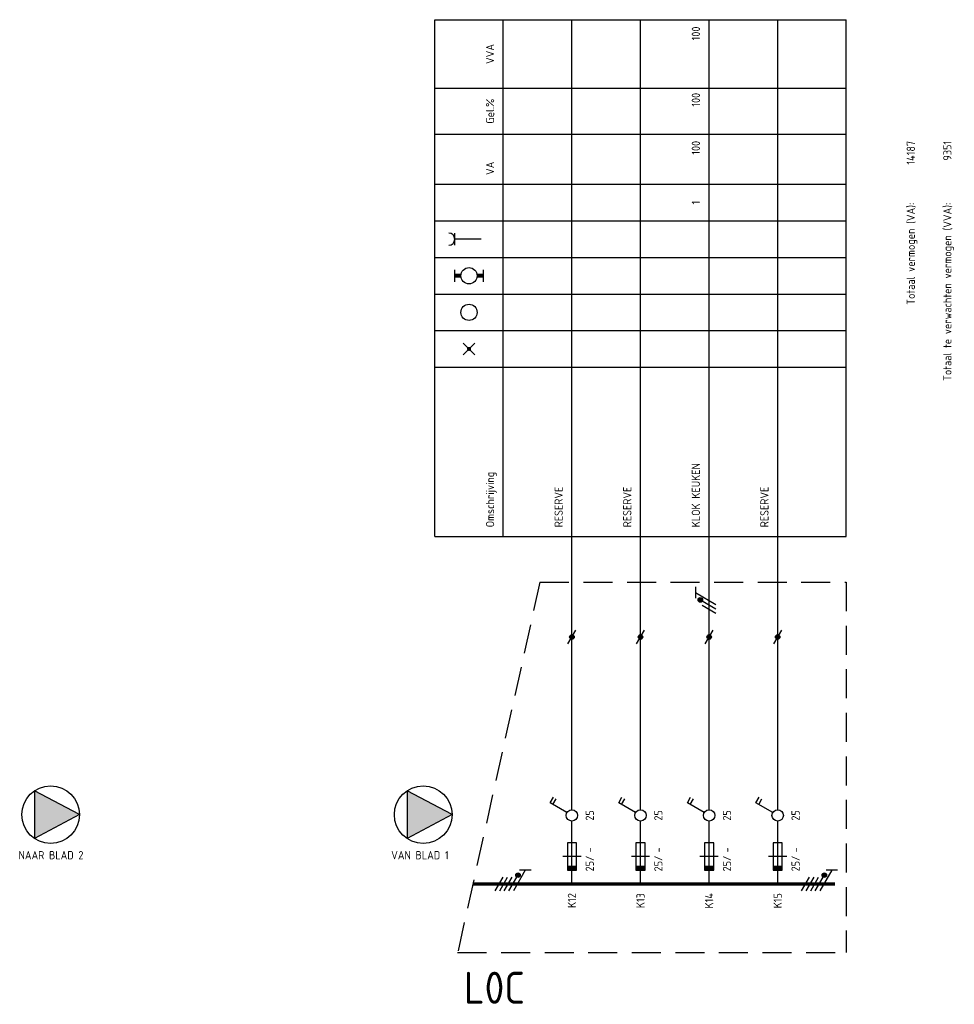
# Model space of a CAD drawing. Extents: x 37 to 1487, y -866 to 366.
# Tile 2 of 12: x 400 to 604, y 52 to 267. Entities that reach past the tile are written whole.
import ezdxf
from ezdxf.enums import TextEntityAlignment as Align

# ---------------------------------------------------------------- set-up
doc = ezdxf.new("R2010")
doc.units = 0
doc.linetypes.add('HIDDEN', pattern=[9.525, 6.35, -3.175])
doc.layers.get('0').update_dxf_attribs({"linetype": 'CONTINUOUS'})
for name, color, linetype in [('EL$1----', 3, 'CONTINUOUS'), ('EL$1----_L0A', 3, 'CONTINUOUS'), ('EL6112--', 3, 'CONTINUOUS')]:
    doc.layers.add(name, color=color, linetype=linetype)
doc.styles.add('BURO-018', font='iso.shx', dxfattribs={"height": 1.8})

# ---------------------------------------------------------------- blocks, each defined once
blk = doc.blocks.new('m1s')
at = {"color": 0, "linetype": 'Continuous'}
blk.add_line((0, 54), (0, 66), dxfattribs=at)
blk = doc.blocks.new('B2')
at = {"color": 0, "linetype": 'Continuous'}
for p, q in [((0, 16.25), (0, 21)), ((-4.75, 17.74), (-4.05, 18.95)), ((-1.08, 15.62), (-4.75, 17.74)), ((-4.14, 17.39), (-3.44, 18.6)), ((0, 0), (0, 13.75)), ((-1, 9), (-1, 3)), ((1, 9), (-1, 9)), ((1, 3), (1, 9)), ((2, 6), (-2, 6)), ((-1, 3), (1, 3))]:
    blk.add_line(p, q, dxfattribs=at)
blk.add_circle((0, 15), 1.25, dxfattribs=at)
blk.add_solid([(-1, 3), (-1, 4), (1, 3), (1, 4)], dxfattribs=at)
at = {"color": 1, "linetype": 'Continuous', "style": 'BURO-018'}
blk.add_attdef('E_IGS', text='', height=1.8, rotation=90, dxfattribs=at).set_placement((3, 15), align=Align.TOP_CENTER)
blk.add_attdef('E_ISP', text='', height=1.8, rotation=90, dxfattribs=at).set_placement((3, 6.9), align=Align.TOP_LEFT)
at = {"color": 1, "style": 'BURO-018'}
blk.add_attdef('E_VRIJ1', (-3, 3), '', height=1.8, rotation=90, dxfattribs=at)
at = {"color": 1, "linetype": 'Continuous', "style": 'BURO-018'}
blk.add_attdef('E_ISPH', text='', height=1.8, rotation=90, dxfattribs=at).set_placement((3, 6.2), align=Align.TOP_RIGHT)
blk = doc.blocks.new('111104')
at = {"color": 0, "linetype": 'Continuous'}
for p, q in [((-3, 6.98), (-3, 4.48)), ((-3, 5.73), (1.5, 3.13)), ((1.5, 2.13), (-1.5, 3.87)), ((1.5, 1.13), (-1.5, 2.87)), ((1.5, 0.13), (-1.5, 1.87)), ((1.5, -0.87), (-1.5, 0.87))]:
    blk.add_line(p, q, dxfattribs=at)
at = {"color": 0, "linetype": 'Continuous', "const_width": 0.5}
blk.add_lwpolyline([(-1.68, 4.12, 1), (-2.18, 4.12, 1)], format="xyb", close=True, dxfattribs=at)
at = {"color": 0, "linetype": 'Continuous'}
blk.add_circle((-1.93, 4.12), 0.5, dxfattribs=at)
at = {"color": 0, "linetype": 'Continuous', "style": 'BURO-018', "flags": 1}
blk.add_attdef('E_MATCODE', text='', height=1.8, dxfattribs=at).set_placement((0, 0), align=Align.MIDDLE)
blk = doc.blocks.new('b1s')
at = {"color": 0, "linetype": 'Continuous'}
blk.add_line((0, 33), (0, 54), dxfattribs=at)
blk = doc.blocks.new('m1')
at = {"color": 0, "linetype": 'Continuous'}
blk.add_line((0, 21), (0, 33), dxfattribs=at)
blk = doc.blocks.new('0302A1_')
at = {"color": 0, "linetype": 'Continuous'}
blk.add_line((-0.87, -1.5), (0.87, 1.5), dxfattribs=at)
at = {"color": 0, "const_width": 0.5}
blk.add_lwpolyline([(-0.25, 0, 1), (0.25, 0, 1)], format="xyb", close=True, dxfattribs=at)
at = {"color": 0, "linetype": 'Continuous'}
blk.add_circle((0, 0), 0.5, dxfattribs=at)
blk = doc.blocks.new('KOLNR3')
at = {"color": 0, "linetype": 'Continuous'}
blk.add_circle((0, 0), 2, dxfattribs=at)
blk = doc.blocks.new('KOLNR1')
at = {"color": 0, "linetype": 'Continuous'}
for p, q in [((1.41, -1.41), (-1.41, 1.41)), ((-1.41, -1.41), (1.41, 1.41))]:
    blk.add_line(p, q, dxfattribs=at)
at = {"color": 0, "linetype": 'Continuous', "const_width": 0.5}
blk.add_lwpolyline([(-0.25, 0, 1), (0.25, 0, 1)], format="xyb", close=True, dxfattribs=at)
blk = doc.blocks.new('KOLNR5')
at = {"color": 0, "linetype": 'Continuous'}
for p, q in [((-3.5, -1.5), (-3.5, 1.5)), ((3.5, 1.5), (3.5, -1.5))]:
    blk.add_line(p, q, dxfattribs=at)
at = {"color": 0, "linetype": 'Continuous', "const_width": 1}
for points in [[(-2, 0), (-3.5, 0)], [(2, 0), (3.5, 0)]]:
    blk.add_lwpolyline(points, dxfattribs=at)
at = {"color": 0, "linetype": 'Continuous'}
blk.add_circle((0, 0), 2, dxfattribs=at)
blk = doc.blocks.new('KOLNR6')
at = {"color": 0, "linetype": 'Continuous'}
for p, q in [((-3.5, -1.5), (-3.5, 1.5)), ((3, 0), (-3.5, 0))]:
    blk.add_line(p, q, dxfattribs=at)
blk.add_arc((-5, 0), 1.5, 270, 90, dxfattribs=at)
blk = doc.blocks.new('111104A')
at = {"color": 0, "linetype": 'Continuous'}
for p, q in [((-3, 4.98), (-3, 2.48)), ((-3, 3.73), (1.5, 1.13)), ((1.5, 0.13), (-1.5, 1.87)), ((1.5, -0.87), (-1.5, 0.87))]:
    blk.add_line(p, q, dxfattribs=at)
at = {"color": 0, "linetype": 'Continuous', "const_width": 0.5}
blk.add_lwpolyline([(-1.68, 2.12, 1), (-2.18, 2.12, 1)], format="xyb", close=True, dxfattribs=at)
at = {"color": 0, "linetype": 'Continuous'}
blk.add_circle((-1.93, 2.12), 0.5, dxfattribs=at)
at = {"color": 0, "linetype": 'Continuous', "style": 'BURO-018', "flags": 1}
blk.add_attdef('E_MATCODE', text='', height=1.8, dxfattribs=at).set_placement((0, 0), align=Align.MIDDLE)

msp = doc.modelspace()

# ---------------------------------------------------------------- linework, layer by layer
at = {"layer": 'EL$1----_L0A', "color": 1}
for p, q in [((490.6, 267), (580.6, 267)), ((490.6, 154), (490.6, 267)), ((505.6, 154), (505.6, 267)), ((580.6, 154), (580.6, 267)), ((490.6, 252), (580.6, 252)), ((490.6, 242), (580.6, 242)), ((490.6, 231), (580.6, 231)), ((490.6, 223), (580.6, 223)), ((490.6, 223), (580.6, 223)), ((490.6, 223), (580.6, 223)), ((490.6, 223), (580.6, 223)), ((490.6, 223), (580.6, 223)), ((490.6, 223), (580.6, 223)), ((490.6, 223), (580.6, 223)), ((490.6, 223), (580.6, 223)), ((490.6, 215), (580.6, 215)), ((490.6, 207), (580.6, 207)), ((490.6, 207), (580.6, 207)), ((490.6, 199), (580.6, 199)), ((490.6, 199), (580.6, 199)), ((490.6, 191), (580.6, 191)), ((490.6, 154), (580.6, 154))]:
    msp.add_line(p, q, dxfattribs=at)
at = {"layer": 'EL$1----_L0A'}
for p, q in [((520.6, 144), (520.6, 267)), ((535.6, 144), (535.6, 267)), ((550.6, 144), (550.6, 267)), ((565.6, 144), (565.6, 267))]:
    msp.add_line(p, q, dxfattribs=at)
at = {"layer": 'EL$1----_L0A', "color": 1, "linetype": 'HIDDEN'}
for p, q in [((513.6, 144), (495.6, 63)), ((513.6, 144), (580.6, 144)), ((580.6, 144), (580.6, 63)), ((495.6, 63), (580.6, 63))]:
    msp.add_line(p, q, dxfattribs=at)
at = {"layer": 'EL$1----_L0A', "const_width": 0.7}
msp.add_lwpolyline([(578.1, 78), (498.93, 78)], dxfattribs=at)
at = {"layer": 'EL6112--', "color": 2}
for p, q in [((403.1, 98.4), (403.1, 87.92)), ((412.9, 93.16), (403.1, 98.4)), ((494.38, 93.16), (484.58, 98.4)), ((484.58, 98.4), (484.58, 87.92)), ((412.9, 93.16), (403.1, 87.92)), ((494.38, 93.16), (484.58, 87.92))]:
    msp.add_line(p, q, dxfattribs=at)
for centre in [(406.6, 93.16), (488.08, 93.16)]:
    msp.add_circle(centre, 6.3, dxfattribs=at)
for points in [[(403.1, 98.4), (412.9, 93.16), (403.1, 87.92)], [(484.58, 98.4), (494.38, 93.16), (484.58, 87.92)]]:
    msp.add_solid(points, dxfattribs=at)

# ---------------------------------------------------------------- block references
at = {"layer": 'EL$1----'}
for p in [(520.6, 132), (535.6, 132), (550.6, 132), (565.6, 132)]:
    msp.add_blockref('0302A1_', p, dxfattribs=at)
at = {"layer": 'EL$1----_L0A', "xscale": 0.8888888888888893, "yscale": 0.8888888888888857, "zscale": 0.8888888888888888}
for name, p in [('KOLNR6', (498.1, 219)), ('KOLNR5', (498.1, 211)), ('KOLNR3', (498.1, 203)), ('KOLNR1', (498.1, 195))]:
    msp.add_blockref(name, p, dxfattribs=at)
at = {"layer": 'EL$1----_L0A'}
for name, p in [('m1s', (520.6, 78)), ('m1s', (535.6, 78)), ('m1s', (550.6, 78)), ('m1s', (565.6, 78)), ('b1s', (520.6, 78)), ('b1s', (535.6, 78)), ('b1s', (550.6, 78)), ('b1s', (565.6, 78)), ('m1', (520.6, 78)), ('m1', (535.6, 78)), ('m1', (550.6, 78)), ('m1', (565.6, 78))]:
    msp.add_blockref(name, p, dxfattribs=at)
ref = msp.add_blockref('B2', (520.6, 78), dxfattribs=at)
ref.add_attrib('E_ISPH', '25/', dxfattribs={"layer": '0', "color": 2, "linetype": 'Continuous', "height": 1.8, "rotation": 90, "style": 'BURO-018'}).set_placement((523.6, 84.2), align=Align.TOP_RIGHT)
ref.add_attrib('E_ISP', '-', dxfattribs={"layer": '0', "color": 2, "linetype": 'Continuous', "height": 1.8, "rotation": 90, "style": 'BURO-018'}).set_placement((523.6, 84.9), align=Align.TOP_LEFT)
ref.add_attrib('E_IGS', '25', dxfattribs={"layer": '0', "color": 2, "linetype": 'Continuous', "height": 1.8, "rotation": 90, "style": 'BURO-018'}).set_placement((523.6, 93), align=Align.TOP_CENTER)
ref = msp.add_blockref('B2', (535.6, 78), dxfattribs=at)
ref.add_attrib('E_ISPH', '25/', dxfattribs={"layer": '0', "color": 2, "linetype": 'Continuous', "height": 1.8, "rotation": 90, "style": 'BURO-018'}).set_placement((538.6, 84.2), align=Align.TOP_RIGHT)
ref.add_attrib('E_ISP', '-', dxfattribs={"layer": '0', "color": 2, "linetype": 'Continuous', "height": 1.8, "rotation": 90, "style": 'BURO-018'}).set_placement((538.6, 84.9), align=Align.TOP_LEFT)
ref.add_attrib('E_IGS', '25', dxfattribs={"layer": '0', "color": 2, "linetype": 'Continuous', "height": 1.8, "rotation": 90, "style": 'BURO-018'}).set_placement((538.6, 93), align=Align.TOP_CENTER)
ref = msp.add_blockref('B2', (550.6, 78), dxfattribs=at)
ref.add_attrib('E_ISPH', '25/', dxfattribs={"layer": '0', "color": 2, "linetype": 'Continuous', "height": 1.8, "rotation": 90, "style": 'BURO-018'}).set_placement((553.6, 84.2), align=Align.TOP_RIGHT)
ref.add_attrib('E_ISP', '-', dxfattribs={"layer": '0', "color": 2, "linetype": 'Continuous', "height": 1.8, "rotation": 90, "style": 'BURO-018'}).set_placement((553.6, 84.9), align=Align.TOP_LEFT)
ref.add_attrib('E_IGS', '25', dxfattribs={"layer": '0', "color": 2, "linetype": 'Continuous', "height": 1.8, "rotation": 90, "style": 'BURO-018'}).set_placement((553.6, 93), align=Align.TOP_CENTER)
ref = msp.add_blockref('B2', (565.6, 78), dxfattribs=at)
ref.add_attrib('E_ISPH', '25/', dxfattribs={"layer": '0', "color": 2, "linetype": 'Continuous', "height": 1.8, "rotation": 90, "style": 'BURO-018'}).set_placement((568.6, 84.2), align=Align.TOP_RIGHT)
ref.add_attrib('E_ISP', '-', dxfattribs={"layer": '0', "color": 2, "linetype": 'Continuous', "height": 1.8, "rotation": 90, "style": 'BURO-018'}).set_placement((568.6, 84.9), align=Align.TOP_LEFT)
ref.add_attrib('E_IGS', '25', dxfattribs={"layer": '0', "color": 2, "linetype": 'Continuous', "height": 1.8, "rotation": 90, "style": 'BURO-018'}).set_placement((568.6, 93), align=Align.TOP_CENTER)
at = {"layer": 'EL6112--'}
msp.add_blockref('111104A', (550.6, 138), dxfattribs=at)
at = {"layer": 'EL6112--', "rotation": 270}
for p in [(504.68, 78), (571.68, 78)]:
    msp.add_blockref('111104', p, dxfattribs=at)

# ---------------------------------------------------------------- texts
at = {"layer": 'EL$1----_L0A', "color": 2, "style": 'BURO-018'}
for s, p in [('100', (548.6, 265.5)), ('100', (548.6, 251)), ('100', (548.6, 240.5)), ('14187', (595.6, 240.5)), ('9351', (603.6, 240.5)), ('Totaal vermogen (VA):', (595.6, 227)), ('Totaal te verwachten vermogen (VVA):', (603.6, 227))]:
    msp.add_text(s, height=1.8, rotation=90, dxfattribs=at).set_placement(p, align=Align.RIGHT)
for s, p in [('VVA', (503.6, 259.5)), ('Gel.%', (503.6, 247)), ('VA', (503.6, 234.5)), ('1', (548.6, 227))]:
    msp.add_text(s, height=1.8, rotation=90, dxfattribs=at).set_placement(p, align=Align.CENTER)
for s, p in [('Omschrijving', (503.6, 156)), ('KLOK KEUKEN', (548.6, 156)), ('RESERVE', (518.6, 156)), ('RESERVE', (533.6, 156)), ('RESERVE', (563.6, 156))]:
    msp.add_text(s, height=1.8, rotation=90, dxfattribs=at).set_placement(p)
for s, p in [('K12', (520.6, 76)), ('K13', (535.6, 76)), ('K14', (550.6, 76)), ('K15', (565.6, 76))]:
    msp.add_text(s, height=1.8, rotation=90, dxfattribs=at).set_placement(p, align=Align.MIDDLE_RIGHT)
at = {"layer": 'EL$1----_L0A', "color": 4, "style": 'BURO-018'}
msp.add_text('L0C', height=7, dxfattribs=at).set_placement((510.33, 55.31), align=Align.MIDDLE_RIGHT)
at = {"layer": 'EL6112--', "color": 2, "style": 'BURO-018'}
for s, p in [('NAAR BLAD 2', (399.6, 83.4)), ('VAN BLAD 1', (481.08, 83.4))]:
    msp.add_text(s, height=1.8, dxfattribs=at).set_placement(p)

doc.saveas('drawing.dxf')
